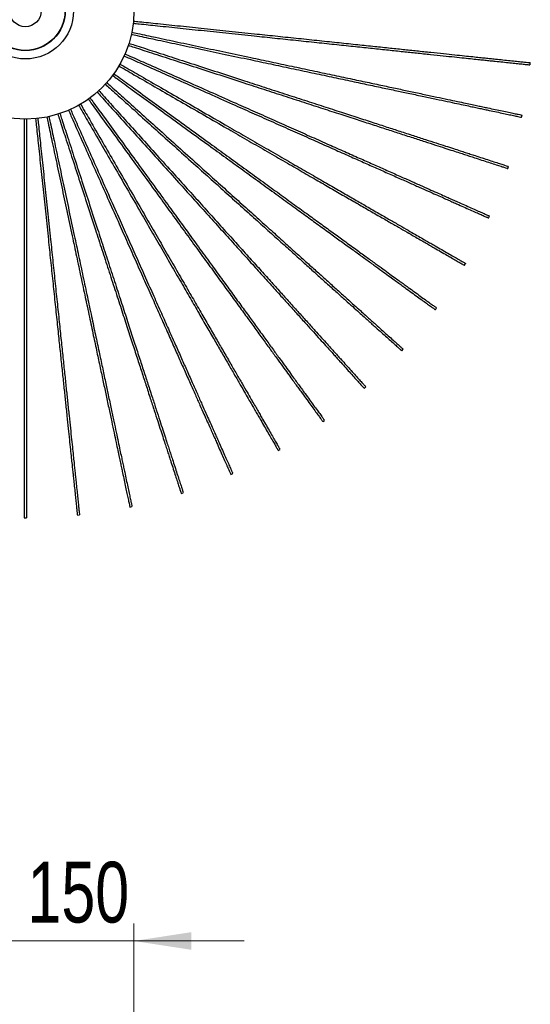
# Model space of a CAD drawing. Header units: millimetres. Extents: x 64 to 139, y 22 to 281.
# Tile 254 of 256: x 110 to 139, y 195 to 251. Entities that reach past the tile are written whole.
import ezdxf

# ---------------------------------------------------------------- set-up
doc = ezdxf.new("R2010")
doc.units = ezdxf.units.MM
doc.styles.add('SLDTEXTSTYLE0', font='TXT', dxfattribs={"width": 0.75})
doc.dimstyles.new('SLDDIMSTYLE2', dxfattribs={"dimtxt": 3.5, "dimasz": 3.302, "dimexe": 0, "dimexo": 0.0625, "dimgap": 0.875, "dimtad": 1, "dimdec": 0, "dimlfac": 12, "dimrnd": 1e-09, "dimzin": 12, "dimdsep": 46, "dimtxsty": 'SLDTEXTSTYLE0', "dimsah": 1, "dimcen": 0.09, "dimadec": 0, "dimazin": 3, "dimtfac": 1, "dimtdec": 0, "dimtmove": 0, "dimatfit": 0, "dimfxl": 0, "dimfrac": 2, "dimtolj": 1, "dimtzin": 12, "dimarcsym": 0})

# ---------------------------------------------------------------- blocks, each defined once
blk = doc.blocks.new('_D_3')
at = {"color": 7, "linetype": 'Continuous', "lineweight": 0}
for p, q in [((103.619, 189.388), (103.619, 199.389)), ((116.119, 189.388), (116.119, 199.389)), ((103.619, 198.389), (97.269, 198.389)), ((116.119, 198.389), (103.619, 198.389)), ((116.119, 198.389), (122.469, 198.389))]:
    blk.add_line(p, q, dxfattribs=at)
at = {"color": 7, "linetype": 'Continuous', "lineweight": 18}
for points in [[(103.619, 198.389), (100.317, 198.897), (100.317, 197.881)], [(116.119, 198.389), (119.421, 197.881), (119.421, 198.897)]]:
    blk.add_solid(points, dxfattribs=at)
at = {"color": 7, "linetype": 'Continuous', "lineweight": 18, "char_height": 3.5, "attachment_point": 1, "style": 'SLDTEXTSTYLE0'}
for s, insert in [('%%c', (104.712, 202.901)), ('150', (109.99, 202.954))]:
    blk.add_mtext(s, dxfattribs=dict(at, insert=insert))

msp = doc.modelspace()

# ---------------------------------------------------------------- linework, layer by layer
at = {"color": 7, "linetype": 'Continuous', "lineweight": 25}
for p, q in [((138.932, 248.89), (138.945, 249.015)), ((138.447, 245.87), (138.473, 245.992)), ((137.648, 242.916), (137.687, 243.035)), ((136.546, 240.062), (136.597, 240.176)), ((135.151, 237.339), (135.214, 237.447)), ((133.479, 234.777), (133.553, 234.878)), ((131.549, 232.403), (131.632, 232.496)), ((129.381, 230.244), (129.474, 230.328)), ((126.999, 228.324), (127.1, 228.398)), ((124.43, 226.663), (124.538, 226.726)), ((121.701, 225.28), (121.815, 225.331)), ((118.842, 224.19), (118.961, 224.228)), ((115.885, 223.404), (116.007, 223.43)), ((109.807, 222.779), (109.932, 222.779)), ((112.862, 222.932), (112.987, 222.945))]:
    msp.add_line(p, q, dxfattribs=at)
msp.add_circle((109.869, 252.008), 6.25, dxfattribs=at)
at = {"color": 7, "linetype": 'Continuous'}
for radius in [2.775, 2.294, 2.281, 0.917]:
    msp.add_circle((109.869, 252.008), radius, dxfattribs=at)
at = {"color": 7, "linetype": 'Continuous', "lineweight": 25}
for points, knots in [([(116.077, 251.292), (116.193, 251.28), (116.659, 251.231), (117.562, 251.136), (118.808, 251.005), (120.178, 250.861), (121.599, 250.712), (122.96, 250.569), (124.245, 250.434), (125.445, 250.308), (126.631, 250.183), (127.775, 250.063), (128.845, 249.951), (129.836, 249.846), (130.75, 249.75), (131.595, 249.661), (132.407, 249.576), (133.181, 249.495), (133.911, 249.418), (134.555, 249.35), (135.116, 249.291), (135.594, 249.241), (135.99, 249.2), (136.331, 249.164), (136.638, 249.131), (136.986, 249.095), (137.375, 249.054), (137.785, 249.011), (138.155, 248.972), (138.473, 248.939), (138.722, 248.912), (138.863, 248.898), (138.926, 248.891), (138.926, 248.891), (138.927, 248.891)], [0, 0, 0, 0, 0.01306, 0.052732, 0.102264, 0.154391, 0.208688, 0.264735, 0.310558, 0.357035, 0.403889, 0.448906, 0.49116, 0.530006, 0.566259, 0.59995, 0.631109, 0.664041, 0.693661, 0.720002, 0.743096, 0.762971, 0.779359, 0.792727, 0.805373, 0.818784, 0.840452, 0.863588, 0.888015, 0.913605, 0.940308, 0.968177, 0.986708, 1, 1, 1, 1]), ([(116.083, 251.418), (116.201, 251.405), (116.67, 251.356), (117.576, 251.261), (118.821, 251.13), (120.191, 250.986), (121.612, 250.836), (122.973, 250.693), (124.258, 250.558), (125.458, 250.432), (126.644, 250.308), (127.788, 250.187), (128.858, 250.075), (129.849, 249.971), (130.763, 249.875), (131.608, 249.786), (132.42, 249.7), (133.194, 249.619), (133.924, 249.542), (134.568, 249.475), (135.129, 249.416), (135.607, 249.366), (136.003, 249.324), (136.344, 249.288), (136.651, 249.256), (136.999, 249.219), (137.389, 249.178), (137.798, 249.135), (138.169, 249.096), (138.486, 249.063), (138.735, 249.037), (138.876, 249.022), (138.939, 249.015), (138.94, 249.015), (138.94, 249.015)], [0, 0, 0, 0, 0.013319, 0.052981, 0.1025, 0.154614, 0.208896, 0.264928, 0.310739, 0.357204, 0.404046, 0.449051, 0.491294, 0.53013, 0.566373, 0.600055, 0.631206, 0.664129, 0.693741, 0.720075, 0.743164, 0.763033, 0.779417, 0.792781, 0.805425, 0.818832, 0.840494, 0.863624, 0.888044, 0.913627, 0.940324, 0.968185, 0.986712, 1, 1, 1, 1]), ([(115.959, 250.65), (116.075, 250.625), (116.538, 250.526), (117.429, 250.337), (118.654, 250.077), (120.001, 249.79), (121.4, 249.493), (122.737, 249.209), (124.002, 248.94), (125.182, 248.689), (126.348, 248.441), (127.473, 248.202), (128.526, 247.978), (129.501, 247.771), (130.4, 247.58), (131.231, 247.403), (132.03, 247.234), (132.791, 247.072), (133.508, 246.919), (134.142, 246.785), (134.693, 246.667), (135.164, 246.567), (135.554, 246.484), (135.889, 246.413), (136.191, 246.349), (136.533, 246.276), (136.916, 246.195), (137.319, 246.109), (137.683, 246.032), (137.995, 245.966), (138.24, 245.913), (138.379, 245.884), (138.441, 245.871), (138.441, 245.871), (138.442, 245.871)], [0, 0, 0, 0, 0.013429, 0.053087, 0.102601, 0.154708, 0.208984, 0.26501, 0.310816, 0.357275, 0.404112, 0.449112, 0.49135, 0.530182, 0.566421, 0.600099, 0.631248, 0.664167, 0.693775, 0.720107, 0.743192, 0.763059, 0.779442, 0.792804, 0.805446, 0.818852, 0.840512, 0.863639, 0.888057, 0.913637, 0.940331, 0.968189, 0.986713, 1, 1, 1, 1]), ([(115.982, 250.772), (116.1, 250.747), (116.563, 250.649), (117.455, 250.459), (118.68, 250.199), (120.027, 249.912), (121.426, 249.615), (122.763, 249.331), (124.028, 249.062), (125.208, 248.811), (126.374, 248.563), (127.499, 248.324), (128.552, 248.101), (129.527, 247.893), (130.426, 247.702), (131.257, 247.526), (132.056, 247.356), (132.817, 247.194), (133.534, 247.042), (134.168, 246.907), (134.719, 246.79), (135.189, 246.69), (135.58, 246.607), (135.915, 246.536), (136.217, 246.471), (136.559, 246.399), (136.942, 246.317), (137.345, 246.232), (137.709, 246.154), (138.021, 246.088), (138.266, 246.036), (138.405, 246.006), (138.467, 245.993), (138.467, 245.993), (138.468, 245.993)], [0, 0, 0, 0, 0.013541, 0.053194, 0.102702, 0.154804, 0.209073, 0.265093, 0.310894, 0.357348, 0.40418, 0.449175, 0.491408, 0.530236, 0.56647, 0.600145, 0.631289, 0.664205, 0.69381, 0.720138, 0.743221, 0.763086, 0.779466, 0.792828, 0.805468, 0.818872, 0.84053, 0.863655, 0.888069, 0.913647, 0.940337, 0.968192, 0.986715, 1, 1, 1, 1]), ([(115.78, 250.022), (115.895, 249.984), (116.345, 249.838), (117.213, 249.556), (118.404, 249.169), (119.714, 248.743), (121.074, 248.302), (122.374, 247.879), (123.604, 247.479), (124.752, 247.106), (125.885, 246.738), (126.979, 246.383), (128.003, 246.05), (128.95, 245.742), (129.824, 245.458), (130.632, 245.196), (131.409, 244.943), (132.149, 244.703), (132.847, 244.476), (133.463, 244.276), (133.999, 244.102), (134.456, 243.953), (134.836, 243.83), (135.161, 243.724), (135.455, 243.629), (135.788, 243.521), (136.16, 243.4), (136.552, 243.272), (136.906, 243.157), (137.209, 243.059), (137.448, 242.981), (137.583, 242.937), (137.643, 242.918), (137.643, 242.918), (137.644, 242.918)], [0, 0, 0, 0, 0.013563, 0.053215, 0.102722, 0.154823, 0.209091, 0.26511, 0.31091, 0.357363, 0.404193, 0.449187, 0.491419, 0.530246, 0.56648, 0.600154, 0.631298, 0.664213, 0.693817, 0.720145, 0.743227, 0.763092, 0.779471, 0.792833, 0.805473, 0.818877, 0.840534, 0.863658, 0.888072, 0.913649, 0.940339, 0.968193, 0.986715, 1, 1, 1, 1]), ([(115.819, 250.14), (115.934, 250.103), (116.384, 249.957), (117.252, 249.675), (118.443, 249.288), (119.753, 248.862), (121.112, 248.42), (122.413, 247.998), (123.643, 247.598), (124.79, 247.225), (125.924, 246.857), (127.018, 246.502), (128.041, 246.169), (128.989, 245.861), (129.863, 245.577), (130.671, 245.315), (131.448, 245.062), (132.188, 244.822), (132.885, 244.595), (133.501, 244.395), (134.038, 244.221), (134.495, 244.072), (134.874, 243.949), (135.2, 243.843), (135.494, 243.748), (135.826, 243.64), (136.199, 243.518), (136.59, 243.391), (136.945, 243.276), (137.248, 243.178), (137.486, 243.1), (137.622, 243.056), (137.682, 243.037), (137.682, 243.037), (137.682, 243.036)], [0, 0, 0, 0, 0.013527, 0.053181, 0.10269, 0.154792, 0.209063, 0.265083, 0.310885, 0.357339, 0.404171, 0.449167, 0.491401, 0.530229, 0.566464, 0.600139, 0.631284, 0.6642, 0.693806, 0.720134, 0.743218, 0.763083, 0.779463, 0.792825, 0.805466, 0.81887, 0.840528, 0.863653, 0.888068, 0.913646, 0.940337, 0.968192, 0.986715, 1, 1, 1, 1]), ([(115.542, 249.414), (115.652, 249.365), (116.084, 249.172), (116.917, 248.802), (118.061, 248.292), (119.319, 247.732), (120.625, 247.151), (121.874, 246.594), (123.055, 246.068), (124.158, 245.578), (125.247, 245.093), (126.297, 244.625), (127.28, 244.187), (128.191, 243.782), (129.03, 243.408), (129.806, 243.063), (130.553, 242.73), (131.264, 242.414), (131.934, 242.116), (132.525, 241.852), (133.041, 241.623), (133.48, 241.427), (133.844, 241.265), (134.157, 241.126), (134.439, 241), (134.758, 240.858), (135.116, 240.699), (135.492, 240.531), (135.833, 240.38), (136.124, 240.25), (136.353, 240.148), (136.483, 240.09), (136.541, 240.064), (136.541, 240.064), (136.541, 240.064)], [0, 0, 0, 0, 0.013462, 0.053118, 0.102631, 0.154736, 0.20901, 0.265035, 0.310839, 0.357297, 0.404132, 0.449131, 0.491367, 0.530198, 0.566436, 0.600113, 0.63126, 0.664178, 0.693785, 0.720116, 0.743201, 0.763067, 0.779449, 0.792811, 0.805453, 0.818858, 0.840517, 0.863644, 0.88806, 0.91364, 0.940333, 0.96819, 0.986714, 1, 1, 1, 1]), ([(115.598, 249.526), (115.706, 249.478), (116.136, 249.286), (116.967, 248.916), (118.112, 248.406), (119.37, 247.846), (120.676, 247.265), (121.925, 246.709), (123.106, 246.183), (124.209, 245.692), (125.298, 245.207), (126.348, 244.739), (127.331, 244.302), (128.242, 243.896), (129.081, 243.522), (129.857, 243.177), (130.604, 242.845), (131.315, 242.528), (131.984, 242.23), (132.576, 241.966), (133.092, 241.737), (133.53, 241.541), (133.895, 241.379), (134.208, 241.24), (134.49, 241.114), (134.809, 240.972), (135.167, 240.813), (135.543, 240.645), (135.884, 240.494), (136.175, 240.364), (136.404, 240.262), (136.534, 240.204), (136.591, 240.179), (136.592, 240.178), (136.592, 240.178)], [0, 0, 0, 0, 0.013279, 0.052942, 0.102464, 0.154579, 0.208863, 0.264898, 0.310711, 0.357177, 0.404021, 0.449028, 0.491273, 0.530111, 0.566355, 0.600038, 0.631191, 0.664116, 0.693729, 0.720064, 0.743153, 0.763023, 0.779408, 0.792773, 0.805417, 0.818824, 0.840488, 0.863618, 0.88804, 0.913624, 0.940322, 0.968184, 0.986711, 1, 1, 1, 1]), ([(115.248, 248.83), (115.349, 248.772), (115.756, 248.537), (116.543, 248.083), (117.627, 247.456), (118.82, 246.768), (120.058, 246.053), (121.243, 245.369), (122.362, 244.723), (123.407, 244.119), (124.44, 243.523), (125.435, 242.948), (126.368, 242.41), (127.231, 241.912), (128.026, 241.452), (128.762, 241.028), (129.47, 240.619), (130.144, 240.23), (130.779, 239.863), (131.34, 239.54), (131.828, 239.258), (132.244, 239.017), (132.59, 238.818), (132.886, 238.647), (133.154, 238.492), (133.457, 238.317), (133.796, 238.121), (134.152, 237.916), (134.475, 237.729), (134.751, 237.57), (134.968, 237.445), (135.092, 237.373), (135.146, 237.342), (135.147, 237.342), (135.147, 237.342)], [0, 0, 0, 0, 0.013126, 0.052795, 0.102324, 0.154448, 0.20874, 0.264784, 0.310604, 0.357077, 0.403929, 0.448943, 0.491194, 0.530038, 0.566288, 0.599976, 0.631134, 0.664064, 0.693681, 0.72002, 0.743113, 0.762987, 0.779374, 0.792741, 0.805386, 0.818796, 0.840463, 0.863597, 0.888022, 0.91361, 0.940312, 0.968179, 0.986709, 1, 1, 1, 1]), ([(115.308, 248.94), (115.41, 248.881), (115.818, 248.645), (116.605, 248.191), (117.69, 247.565), (118.883, 246.876), (120.121, 246.161), (121.305, 245.477), (122.425, 244.831), (123.47, 244.228), (124.502, 243.632), (125.498, 243.057), (126.43, 242.518), (127.293, 242.02), (128.089, 241.561), (128.825, 241.136), (129.532, 240.727), (130.206, 240.338), (130.841, 239.972), (131.402, 239.648), (131.891, 239.366), (132.307, 239.126), (132.652, 238.926), (132.949, 238.755), (133.217, 238.6), (133.519, 238.426), (133.858, 238.23), (134.215, 238.024), (134.538, 237.838), (134.814, 237.678), (135.031, 237.553), (135.154, 237.482), (135.209, 237.45), (135.209, 237.45), (135.209, 237.45)], [0, 0, 0, 0, 0.013215, 0.052881, 0.102406, 0.154524, 0.208812, 0.264851, 0.310667, 0.357136, 0.403983, 0.448993, 0.49124, 0.53008, 0.566327, 0.600013, 0.631167, 0.664094, 0.693709, 0.720046, 0.743136, 0.763008, 0.779394, 0.792759, 0.805404, 0.818813, 0.840477, 0.86361, 0.888032, 0.913618, 0.940318, 0.968182, 0.98671, 1, 1, 1, 1]), ([(114.881, 248.289), (114.978, 248.219), (115.359, 247.942), (116.096, 247.406), (117.109, 246.67), (118.223, 245.861), (119.38, 245.021), (120.486, 244.217), (121.532, 243.457), (122.509, 242.747), (123.473, 242.047), (124.403, 241.371), (125.274, 240.738), (126.08, 240.153), (126.824, 239.612), (127.511, 239.113), (128.172, 238.633), (128.802, 238.175), (129.395, 237.744), (129.919, 237.364), (130.375, 237.032), (130.764, 236.75), (131.087, 236.515), (131.364, 236.314), (131.614, 236.132), (131.896, 235.927), (132.213, 235.696), (132.546, 235.455), (132.848, 235.235), (133.106, 235.048), (133.309, 234.901), (133.424, 234.817), (133.475, 234.78), (133.475, 234.78), (133.475, 234.78)], [0, 0, 0, 0, 0.0133498, 0.0530105, 0.1025282, 0.1546398, 0.2089202, 0.264951, 0.3107609, 0.3572236, 0.4040642, 0.4490681, 0.4913094, 0.5301446, 0.5663863, 0.6000672, 0.6312179, 0.6641399, 0.6937506, 0.720084, 0.7431716, 0.7630404, 0.7794238, 0.7927877, 0.8054307, 0.8188373, 0.8404991, 0.8636282, 0.8880477, 0.91363, 0.9403259, 0.968186, 0.9867123, 1, 1, 1, 1]), ([(114.951, 248.392), (115.049, 248.322), (115.432, 248.044), (116.17, 247.508), (117.183, 246.771), (118.297, 245.962), (119.453, 245.122), (120.56, 244.318), (121.606, 243.558), (122.582, 242.849), (123.546, 242.148), (124.477, 241.472), (125.347, 240.839), (126.154, 240.254), (126.897, 239.713), (127.584, 239.214), (128.245, 238.734), (128.875, 238.276), (129.468, 237.845), (129.992, 237.465), (130.449, 237.133), (130.837, 236.851), (131.16, 236.616), (131.437, 236.415), (131.687, 236.233), (131.97, 236.028), (132.287, 235.798), (132.62, 235.556), (132.921, 235.337), (133.179, 235.149), (133.382, 235.002), (133.497, 234.918), (133.548, 234.881), (133.549, 234.881), (133.549, 234.881)], [0, 0, 0, 0, 0.013503, 0.053157, 0.102667, 0.154771, 0.209043, 0.265065, 0.310868, 0.357323, 0.404157, 0.449153, 0.491388, 0.530217, 0.566453, 0.600129, 0.631275, 0.664192, 0.693798, 0.720127, 0.743211, 0.763077, 0.779458, 0.79282, 0.805461, 0.818865, 0.840524, 0.863649, 0.888065, 0.913643, 0.940335, 0.968191, 0.986714, 1, 1, 1, 1]), ([(114.461, 247.789), (114.551, 247.708), (114.903, 247.391), (115.581, 246.781), (116.512, 245.943), (117.535, 245.021), (118.597, 244.065), (119.614, 243.149), (120.575, 242.284), (121.471, 241.477), (122.357, 240.679), (123.212, 239.91), (124.012, 239.19), (124.752, 238.523), (125.435, 237.908), (126.066, 237.34), (126.674, 236.793), (127.252, 236.272), (127.797, 235.781), (128.278, 235.348), (128.697, 234.971), (129.055, 234.649), (129.351, 234.382), (129.606, 234.153), (129.835, 233.946), (130.095, 233.712), (130.386, 233.45), (130.692, 233.175), (130.969, 232.925), (131.206, 232.712), (131.392, 232.544), (131.498, 232.449), (131.545, 232.407), (131.545, 232.407), (131.545, 232.407)], [0, 0, 0, 0, 0.01355, 0.053202, 0.10271, 0.154811, 0.20908, 0.2651, 0.3109, 0.357354, 0.404185, 0.44918, 0.491412, 0.53024, 0.566474, 0.600148, 0.631293, 0.664208, 0.693813, 0.720141, 0.743224, 0.763088, 0.779468, 0.79283, 0.80547, 0.818874, 0.840531, 0.863656, 0.88807, 0.913647, 0.940338, 0.968192, 0.986715, 1, 1, 1, 1]), ([(114.545, 247.882), (114.634, 247.801), (114.987, 247.484), (115.665, 246.874), (116.595, 246.036), (117.619, 245.114), (118.681, 244.158), (119.697, 243.242), (120.658, 242.377), (121.555, 241.57), (122.441, 240.772), (123.295, 240.003), (124.095, 239.283), (124.836, 238.616), (125.519, 238.001), (126.15, 237.432), (126.757, 236.886), (127.336, 236.365), (127.881, 235.874), (128.362, 235.441), (128.781, 235.063), (129.138, 234.742), (129.435, 234.475), (129.689, 234.246), (129.919, 234.039), (130.178, 233.805), (130.47, 233.543), (130.775, 233.268), (131.052, 233.018), (131.289, 232.805), (131.476, 232.637), (131.581, 232.542), (131.628, 232.5), (131.629, 232.5), (131.629, 232.499)], [0, 0, 0, 0, 0.013555, 0.053207, 0.102715, 0.154815, 0.209085, 0.265104, 0.310904, 0.357357, 0.404188, 0.449183, 0.491415, 0.530242, 0.566476, 0.60015, 0.631295, 0.66421, 0.693814, 0.720142, 0.743225, 0.76309, 0.77947, 0.792831, 0.805471, 0.818875, 0.840532, 0.863657, 0.888071, 0.913648, 0.940338, 0.968193, 0.986715, 1, 1, 1, 1]), ([(113.489, 246.92), (113.558, 246.824), (113.835, 246.443), (114.369, 245.707), (115.105, 244.694), (115.915, 243.58), (116.755, 242.424), (117.559, 241.317), (118.319, 240.271), (119.028, 239.295), (119.729, 238.33), (120.405, 237.4), (121.038, 236.529), (121.623, 235.723), (122.163, 234.98), (122.663, 234.292), (123.143, 233.631), (123.6, 233.002), (124.031, 232.409), (124.412, 231.885), (124.744, 231.428), (125.026, 231.04), (125.261, 230.717), (125.462, 230.44), (125.644, 230.19), (125.849, 229.907), (126.079, 229.59), (126.321, 229.257), (126.54, 228.956), (126.728, 228.698), (126.875, 228.495), (126.959, 228.38), (126.996, 228.329), (126.996, 228.328), (126.996, 228.328)], [0, 0, 0, 0, 0.013244, 0.052908, 0.102432, 0.154549, 0.208835, 0.264872, 0.310687, 0.357154, 0.404, 0.449009, 0.491255, 0.530094, 0.56634, 0.600024, 0.631178, 0.664104, 0.693718, 0.720054, 0.743144, 0.763015, 0.7794, 0.792765, 0.80541, 0.818818, 0.840482, 0.863613, 0.888036, 0.913621, 0.940319, 0.968183, 0.986711, 1, 1, 1, 1]), ([(113.592, 246.99), (113.661, 246.896), (113.937, 246.516), (114.47, 245.781), (115.207, 244.768), (116.016, 243.653), (116.856, 242.497), (117.66, 241.39), (118.42, 240.345), (119.129, 239.368), (119.83, 238.404), (120.506, 237.474), (121.139, 236.603), (121.724, 235.797), (122.265, 235.053), (122.764, 234.366), (123.244, 233.705), (123.702, 233.075), (124.133, 232.482), (124.513, 231.958), (124.845, 231.502), (125.127, 231.113), (125.362, 230.79), (125.563, 230.513), (125.745, 230.263), (125.95, 229.98), (126.18, 229.663), (126.422, 229.331), (126.641, 229.029), (126.829, 228.771), (126.976, 228.568), (127.06, 228.453), (127.097, 228.402), (127.097, 228.402), (127.097, 228.402)], [0, 0, 0, 0, 0.013092, 0.052763, 0.102294, 0.154419, 0.208714, 0.264759, 0.310581, 0.357056, 0.403909, 0.448924, 0.491177, 0.530022, 0.566273, 0.599963, 0.631122, 0.664052, 0.693671, 0.720011, 0.743105, 0.762979, 0.779366, 0.792734, 0.80538, 0.81879, 0.840457, 0.863593, 0.888018, 0.913607, 0.94031, 0.968178, 0.986709, 1, 1, 1, 1]), ([(113.996, 247.331), (114.076, 247.242), (114.393, 246.89), (115.003, 246.212), (115.841, 245.282), (116.763, 244.258), (117.719, 243.196), (118.635, 242.179), (119.5, 241.219), (120.307, 240.322), (121.105, 239.436), (121.874, 238.581), (122.594, 237.782), (123.261, 237.041), (123.876, 236.358), (124.444, 235.727), (124.991, 235.12), (125.512, 234.541), (126.003, 233.996), (126.436, 233.515), (126.813, 233.096), (127.135, 232.739), (127.402, 232.442), (127.631, 232.188), (127.838, 231.958), (128.072, 231.698), (128.334, 231.407), (128.609, 231.101), (128.859, 230.824), (129.072, 230.588), (129.24, 230.401), (129.335, 230.296), (129.377, 230.249), (129.377, 230.248), (129.377, 230.248)], [0, 0, 0, 0, 0.013514, 0.053168, 0.102678, 0.154781, 0.209052, 0.265073, 0.310876, 0.357331, 0.404164, 0.44916, 0.491394, 0.530223, 0.566459, 0.600134, 0.631279, 0.664196, 0.693802, 0.720131, 0.743214, 0.76308, 0.779461, 0.792822, 0.805463, 0.818867, 0.840526, 0.863651, 0.888066, 0.913644, 0.940336, 0.968191, 0.986715, 1, 1, 1, 1]), ([(114.091, 247.412), (114.171, 247.324), (114.487, 246.973), (115.096, 246.296), (115.934, 245.365), (116.856, 244.342), (117.812, 243.279), (118.727, 242.263), (119.593, 241.302), (120.4, 240.405), (121.198, 239.52), (121.967, 238.665), (122.687, 237.865), (123.354, 237.125), (123.969, 236.442), (124.537, 235.81), (125.084, 235.203), (125.605, 234.625), (126.095, 234.08), (126.529, 233.599), (126.906, 233.179), (127.228, 232.822), (127.495, 232.526), (127.724, 232.271), (127.931, 232.042), (128.165, 231.782), (128.427, 231.491), (128.702, 231.185), (128.951, 230.908), (129.165, 230.671), (129.332, 230.485), (129.428, 230.379), (129.47, 230.332), (129.47, 230.332), (129.47, 230.332)], [0, 0, 0, 0, 0.013372, 0.053032, 0.102548, 0.154659, 0.208938, 0.264968, 0.310776, 0.357238, 0.404078, 0.44908, 0.491321, 0.530155, 0.566396, 0.600076, 0.631226, 0.664147, 0.693757, 0.72009, 0.743177, 0.763046, 0.779429, 0.792792, 0.805435, 0.818841, 0.840503, 0.863631, 0.88805, 0.913632, 0.940327, 0.968187, 0.986713, 1, 1, 1, 1]), ([(112.462, 246.337), (112.511, 246.227), (112.704, 245.794), (113.075, 244.96), (113.585, 243.816), (114.145, 242.558), (114.726, 241.252), (115.283, 240.003), (115.808, 238.822), (116.299, 237.719), (116.784, 236.63), (117.252, 235.58), (117.69, 234.596), (118.095, 233.686), (118.469, 232.847), (118.814, 232.07), (119.147, 231.324), (119.463, 230.613), (119.761, 229.943), (120.025, 229.352), (120.254, 228.836), (120.45, 228.397), (120.612, 228.033), (120.751, 227.72), (120.877, 227.438), (121.019, 227.118), (121.178, 226.76), (121.346, 226.385), (121.497, 226.044), (121.627, 225.753), (121.729, 225.524), (121.787, 225.394), (121.812, 225.336), (121.813, 225.336), (121.813, 225.336)], [0, 0, 0, 0, 0.013564, 0.053216, 0.102723, 0.154823, 0.209092, 0.26511, 0.31091, 0.357363, 0.404194, 0.449188, 0.49142, 0.530246, 0.56648, 0.600154, 0.631298, 0.664213, 0.693817, 0.720145, 0.743227, 0.763092, 0.779472, 0.792833, 0.805473, 0.818877, 0.840534, 0.863658, 0.888072, 0.913649, 0.940339, 0.968193, 0.986715, 1, 1, 1, 1]), ([(112.937, 246.569), (112.996, 246.467), (113.231, 246.059), (113.686, 245.271), (114.312, 244.187), (115.001, 242.994), (115.716, 241.756), (116.4, 240.572), (117.046, 239.452), (117.649, 238.407), (118.245, 237.375), (118.82, 236.379), (119.358, 235.447), (119.857, 234.584), (120.316, 233.788), (120.741, 233.052), (121.149, 232.345), (121.539, 231.671), (121.905, 231.036), (122.229, 230.475), (122.511, 229.986), (122.751, 229.57), (122.951, 229.225), (123.122, 228.928), (123.277, 228.66), (123.451, 228.358), (123.647, 228.018), (123.853, 227.662), (124.039, 227.339), (124.199, 227.063), (124.324, 226.846), (124.395, 226.723), (124.427, 226.668), (124.427, 226.668), (124.427, 226.668)], [0, 0, 0, 0, 0.013252, 0.052917, 0.102439, 0.154556, 0.208842, 0.264878, 0.310692, 0.35716, 0.404005, 0.449013, 0.491259, 0.530098, 0.566343, 0.600028, 0.631181, 0.664107, 0.69372, 0.720056, 0.743146, 0.763017, 0.779402, 0.792767, 0.805411, 0.818819, 0.840483, 0.863615, 0.888037, 0.913621, 0.94032, 0.968183, 0.986711, 1, 1, 1, 1]), ([(113.042, 246.637), (113.102, 246.533), (113.339, 246.123), (113.794, 245.334), (114.421, 244.249), (115.109, 243.057), (115.824, 241.819), (116.508, 240.634), (117.154, 239.515), (117.758, 238.47), (118.354, 237.437), (118.929, 236.441), (119.467, 235.509), (119.965, 234.646), (120.424, 233.85), (120.849, 233.115), (121.258, 232.407), (121.647, 231.733), (122.013, 231.098), (122.337, 230.537), (122.619, 230.049), (122.86, 229.633), (123.059, 229.287), (123.23, 228.99), (123.385, 228.723), (123.56, 228.42), (123.755, 228.081), (123.961, 227.725), (124.148, 227.402), (124.307, 227.126), (124.432, 226.909), (124.503, 226.785), (124.535, 226.731), (124.535, 226.73), (124.535, 226.73)], [0, 0, 0, 0, 0.013446, 0.053103, 0.102616, 0.154722, 0.208997, 0.265023, 0.310828, 0.357286, 0.404122, 0.449122, 0.491359, 0.53019, 0.566429, 0.600106, 0.631254, 0.664173, 0.69378, 0.720111, 0.743197, 0.763063, 0.779445, 0.792808, 0.80545, 0.818855, 0.840515, 0.863641, 0.888059, 0.913638, 0.940332, 0.968189, 0.986714, 1, 1, 1, 1]), ([(109.807, 245.77), (109.807, 245.65), (109.807, 245.177), (109.807, 244.265), (109.807, 243.013), (109.807, 241.636), (109.807, 240.206), (109.807, 238.839), (109.807, 237.546), (109.807, 236.339), (109.807, 235.147), (109.807, 233.997), (109.807, 232.921), (109.807, 231.924), (109.807, 231.005), (109.807, 230.156), (109.807, 229.339), (109.807, 228.561), (109.807, 227.827), (109.807, 227.18), (109.807, 226.616), (109.807, 226.135), (109.807, 225.736), (109.807, 225.394), (109.807, 225.085), (109.807, 224.735), (109.807, 224.343), (109.807, 223.932), (109.807, 223.559), (109.807, 223.24), (109.807, 222.99), (109.807, 222.847), (109.807, 222.784), (109.807, 222.784), (109.807, 222.784)], [0, 0, 0, 0, 0.013467, 0.053123, 0.102635, 0.15474, 0.209014, 0.265038, 0.310843, 0.3573, 0.404135, 0.449133, 0.49137, 0.5302, 0.566438, 0.600115, 0.631262, 0.66418, 0.693787, 0.720117, 0.743202, 0.763068, 0.77945, 0.792812, 0.805454, 0.818859, 0.840518, 0.863644, 0.888061, 0.91364, 0.940333, 0.96819, 0.986714, 1, 1, 1, 1]), ([(109.932, 245.772), (109.932, 245.652), (109.932, 245.178), (109.932, 244.265), (109.932, 243.013), (109.932, 241.636), (109.932, 240.206), (109.932, 238.839), (109.932, 237.546), (109.932, 236.339), (109.932, 235.147), (109.932, 233.997), (109.932, 232.921), (109.932, 231.924), (109.932, 231.005), (109.932, 230.156), (109.932, 229.339), (109.932, 228.561), (109.932, 227.827), (109.932, 227.18), (109.932, 226.616), (109.932, 226.135), (109.932, 225.736), (109.932, 225.394), (109.932, 225.085), (109.932, 224.735), (109.932, 224.343), (109.932, 223.932), (109.932, 223.559), (109.932, 223.24), (109.932, 222.99), (109.932, 222.847), (109.932, 222.784), (109.932, 222.784), (109.932, 222.784)], [0, 0, 0, 0, 0.013555, 0.053207, 0.102715, 0.154815, 0.209084, 0.265104, 0.310904, 0.357357, 0.404188, 0.449182, 0.491415, 0.530242, 0.566476, 0.60015, 0.631294, 0.66421, 0.693814, 0.720142, 0.743225, 0.76309, 0.77947, 0.792831, 0.805471, 0.818875, 0.840532, 0.863656, 0.888071, 0.913648, 0.940338, 0.968193, 0.986715, 1, 1, 1, 1]), ([(110.46, 245.789), (110.472, 245.672), (110.521, 245.205), (110.616, 244.301), (110.747, 243.056), (110.891, 241.686), (111.041, 240.265), (111.183, 238.904), (111.319, 237.618), (111.445, 236.418), (111.569, 235.233), (111.69, 234.089), (111.802, 233.019), (111.906, 232.028), (112.002, 231.114), (112.091, 230.269), (112.176, 229.456), (112.258, 228.682), (112.334, 227.953), (112.402, 227.309), (112.461, 226.748), (112.511, 226.27), (112.553, 225.874), (112.589, 225.533), (112.621, 225.226), (112.658, 224.878), (112.699, 224.488), (112.742, 224.079), (112.781, 223.708), (112.814, 223.391), (112.84, 223.142), (112.855, 223.001), (112.862, 222.938), (112.862, 222.937), (112.862, 222.937)], [0, 0, 0, 0, 0.013136, 0.052805, 0.102333, 0.154456, 0.208748, 0.264791, 0.310611, 0.357084, 0.403935, 0.448948, 0.491199, 0.530043, 0.566292, 0.59998, 0.631138, 0.664067, 0.693684, 0.720023, 0.743116, 0.762989, 0.779376, 0.792743, 0.805388, 0.818798, 0.840464, 0.863599, 0.888023, 0.913611, 0.940313, 0.968179, 0.986709, 1, 1, 1, 1]), ([(110.584, 245.808), (110.596, 245.69), (110.645, 245.22), (110.741, 244.314), (110.871, 243.069), (111.015, 241.699), (111.165, 240.278), (111.308, 238.917), (111.443, 237.632), (111.569, 236.431), (111.694, 235.246), (111.814, 234.102), (111.926, 233.032), (112.031, 232.041), (112.127, 231.127), (112.215, 230.282), (112.301, 229.47), (112.382, 228.696), (112.459, 227.966), (112.527, 227.322), (112.585, 226.761), (112.636, 226.283), (112.677, 225.887), (112.713, 225.546), (112.745, 225.239), (112.782, 224.891), (112.823, 224.501), (112.866, 224.092), (112.905, 223.721), (112.938, 223.404), (112.964, 223.155), (112.979, 223.014), (112.986, 222.951), (112.986, 222.95), (112.986, 222.95)], [0, 0, 0, 0, 0.013371, 0.053031, 0.102548, 0.154658, 0.208937, 0.264967, 0.310776, 0.357237, 0.404077, 0.44908, 0.49132, 0.530155, 0.566396, 0.600076, 0.631226, 0.664147, 0.693757, 0.72009, 0.743177, 0.763045, 0.779429, 0.792792, 0.805435, 0.818841, 0.840503, 0.863631, 0.88805, 0.913632, 0.940327, 0.968187, 0.986713, 1, 1, 1, 1]), ([(111.106, 245.89), (111.13, 245.774), (111.228, 245.312), (111.418, 244.422), (111.678, 243.197), (111.964, 241.85), (112.262, 240.451), (112.546, 239.113), (112.815, 237.849), (113.066, 236.668), (113.313, 235.503), (113.553, 234.378), (113.776, 233.325), (113.984, 232.35), (114.175, 231.451), (114.351, 230.62), (114.521, 229.821), (114.683, 229.06), (114.835, 228.343), (114.97, 227.709), (115.087, 227.157), (115.187, 226.687), (115.27, 226.297), (115.341, 225.962), (115.406, 225.66), (115.478, 225.318), (115.56, 224.935), (115.645, 224.532), (115.723, 224.168), (115.789, 223.856), (115.841, 223.611), (115.871, 223.472), (115.884, 223.41), (115.884, 223.409), (115.884, 223.409)], [0, 0, 0, 0, 0.0133429, 0.0530038, 0.1025219, 0.1546339, 0.2089146, 0.2649459, 0.310756, 0.3572191, 0.40406, 0.4490642, 0.4913058, 0.5301413, 0.5663833, 0.6000644, 0.6312153, 0.6641375, 0.6937484, 0.7200821, 0.7431698, 0.7630387, 0.7794222, 0.7927862, 0.8054293, 0.818836, 0.840498, 0.8636272, 0.8880469, 0.9136294, 0.9403254, 0.9681858, 0.9867122, 1, 1, 1, 1]), ([(111.229, 245.909), (111.253, 245.795), (111.351, 245.336), (111.54, 244.448), (111.8, 243.223), (112.087, 241.876), (112.384, 240.477), (112.668, 239.139), (112.937, 237.875), (113.188, 236.694), (113.436, 235.529), (113.675, 234.404), (113.899, 233.351), (114.106, 232.376), (114.297, 231.477), (114.474, 230.646), (114.643, 229.847), (114.805, 229.086), (114.958, 228.369), (115.092, 227.735), (115.21, 227.183), (115.309, 226.713), (115.392, 226.323), (115.464, 225.988), (115.528, 225.686), (115.601, 225.344), (115.682, 224.961), (115.768, 224.558), (115.845, 224.194), (115.911, 223.882), (115.963, 223.637), (115.993, 223.498), (116.006, 223.436), (116.006, 223.435), (116.006, 223.435)], [0, 0, 0, 0, 0.0130942, 0.0527651, 0.1022957, 0.1544208, 0.2087152, 0.2647606, 0.3105823, 0.357057, 0.4039098, 0.4489253, 0.4911776, 0.5300228, 0.566274, 0.5999636, 0.6311224, 0.6640529, 0.6936712, 0.7200115, 0.743105, 0.762979, 0.7793666, 0.792734, 0.8053802, 0.8187904, 0.8404578, 0.8635929, 0.8880187, 0.9136076, 0.9403104, 0.9681778, 0.9867089, 1, 1, 1, 1]), ([(111.737, 246.058), (111.774, 245.943), (111.92, 245.493), (112.202, 244.625), (112.589, 243.434), (113.015, 242.124), (113.456, 240.765), (113.879, 239.464), (114.279, 238.234), (114.652, 237.087), (115.02, 235.953), (115.375, 234.859), (115.708, 233.836), (116.016, 232.888), (116.3, 232.014), (116.562, 231.206), (116.815, 230.429), (117.055, 229.689), (117.282, 228.991), (117.482, 228.375), (117.656, 227.839), (117.805, 227.382), (117.928, 227.003), (118.034, 226.677), (118.129, 226.383), (118.237, 226.051), (118.358, 225.678), (118.486, 225.287), (118.601, 224.932), (118.699, 224.629), (118.777, 224.391), (118.821, 224.255), (118.84, 224.195), (118.84, 224.195), (118.84, 224.195)], [0, 0, 0, 0, 0.013548, 0.0532, 0.102708, 0.154809, 0.209079, 0.265098, 0.310899, 0.357352, 0.404184, 0.449179, 0.491411, 0.530239, 0.566473, 0.600147, 0.631292, 0.664207, 0.693812, 0.72014, 0.743223, 0.763088, 0.779468, 0.792829, 0.80547, 0.818874, 0.840531, 0.863656, 0.88807, 0.913647, 0.940338, 0.968192, 0.986715, 1, 1, 1, 1]), ([(111.856, 246.094), (111.893, 245.98), (112.039, 245.531), (112.321, 244.664), (112.708, 243.473), (113.134, 242.163), (113.575, 240.803), (113.998, 239.503), (114.398, 238.273), (114.77, 237.125), (115.139, 235.992), (115.494, 234.898), (115.827, 233.874), (116.135, 232.927), (116.419, 232.053), (116.681, 231.245), (116.934, 230.468), (117.174, 229.727), (117.401, 229.03), (117.601, 228.414), (117.775, 227.878), (117.924, 227.421), (118.047, 227.041), (118.153, 226.715), (118.248, 226.422), (118.356, 226.089), (118.477, 225.717), (118.604, 225.325), (118.72, 224.971), (118.818, 224.668), (118.896, 224.429), (118.94, 224.294), (118.959, 224.234), (118.959, 224.233), (118.959, 224.233)], [0, 0, 0, 0, 0.013447, 0.053103, 0.102616, 0.154723, 0.208998, 0.265023, 0.310829, 0.357287, 0.404123, 0.449122, 0.491359, 0.530191, 0.566429, 0.600107, 0.631254, 0.664173, 0.693781, 0.720112, 0.743197, 0.763064, 0.779445, 0.792808, 0.80545, 0.818855, 0.840515, 0.863642, 0.888059, 0.913639, 0.940332, 0.968189, 0.986714, 1, 1, 1, 1]), ([(112.349, 246.285), (112.398, 246.175), (112.59, 245.743), (112.961, 244.909), (113.47, 243.765), (114.031, 242.507), (114.612, 241.201), (115.168, 239.952), (115.694, 238.771), (116.185, 237.668), (116.67, 236.579), (117.138, 235.529), (117.575, 234.546), (117.981, 233.635), (118.354, 232.796), (118.7, 232.02), (119.032, 231.273), (119.349, 230.562), (119.647, 229.892), (119.911, 229.301), (120.14, 228.785), (120.335, 228.346), (120.498, 227.982), (120.637, 227.669), (120.763, 227.387), (120.905, 227.068), (121.064, 226.71), (121.232, 226.334), (121.383, 225.993), (121.513, 225.702), (121.615, 225.473), (121.673, 225.343), (121.698, 225.285), (121.698, 225.285), (121.699, 225.285)], [0, 0, 0, 0, 0.013517, 0.053171, 0.102681, 0.154783, 0.209055, 0.265076, 0.310878, 0.357333, 0.404165, 0.449162, 0.491396, 0.530224, 0.56646, 0.600135, 0.631281, 0.664197, 0.693803, 0.720132, 0.743215, 0.763081, 0.779461, 0.792823, 0.805464, 0.818868, 0.840526, 0.863651, 0.888067, 0.913645, 0.940336, 0.968191, 0.986715, 1, 1, 1, 1])]:
    msp.add_open_spline(points, degree=3, knots=knots, dxfattribs=at)

# ---------------------------------------------------------------- dimensions: what is measured, and where the dimension line sits
at = {"color": 7, "linetype": 'Continuous', "lineweight": 18}
dim = msp.add_linear_dim(base=(103.619, 198.389), p1=(116.119, 188.388), p2=(103.619, 188.388), text='%%c<>', dimstyle='SLDDIMSTYLE2', dxfattribs=at)
dim.commit()
dim.dimension.update_dxf_attribs({"geometry": '_D_3', "text_midpoint": (111.23, 198.389), "dimtype": 160})

doc.saveas('drawing.dxf')
